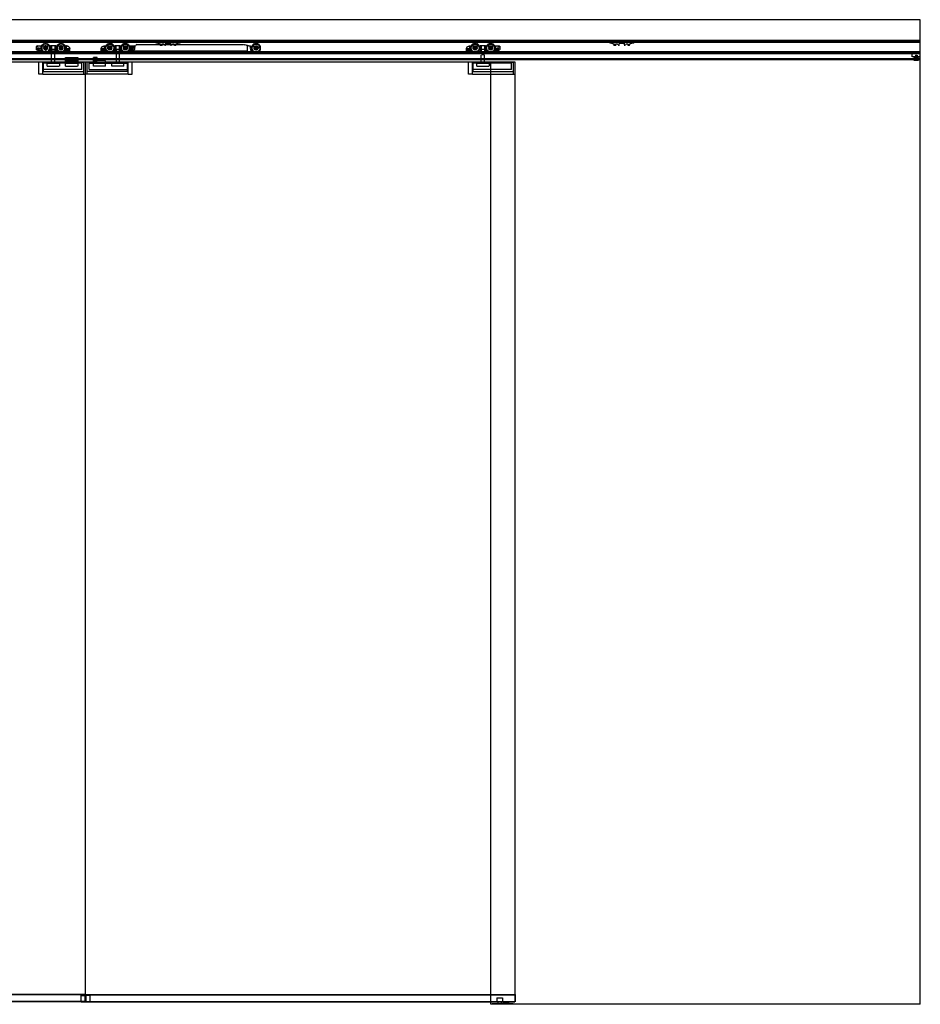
# Model space of a CAD drawing. Header units: millimetres. Extents: x -2050 to 2050, y 0 to 2418.
# Tile 2 of 2: x -161 to 2050, y 0 to 2418. Entities that reach past the tile are written whole.
import ezdxf

# ---------------------------------------------------------------- set-up
doc = ezdxf.new("R2010")
doc.units = ezdxf.units.MM
doc.header["$LTSCALE"] = 10
doc.linetypes.add('ALLCAD_Strich', pattern=[0.2, 0.15, -0.05])
doc.layers.add('BESCH_KONT_sich_schn_ansi_2d', color=40, linetype='Continuous')

msp = doc.modelspace()

# ---------------------------------------------------------------- linework, layer by layer
at = {"layer": 'BESCH_KONT_sich_schn_ansi_2d', "linetype": 'ALLCAD_Strich', "extrusion": (0, 1, -2.22045e-16)}
for p, q in [((2050, 2418), (-2050, 2418)), ((2050, 2368), (2050, 2418)), ((-2050, 2368), (2050, 2368)), ((-2050, 2365.5), (2050, 2365.5)), ((-2050, 2363.5), (2050, 2363.5)), ((-2050, 2363), (2050, 2363)), ((-120.5, 2346.5), (-120.5, 2352)), ((-119, 2353.5), (-85.6, 2353.5)), ((-109.5, 2353.5), (-109.5, 2342.5)), ((-107.5, 2353.5), (-107.5, 2342)), ((-87, 2353.5), (-87, 2345.5)), ((-87, 2345.5), (-71, 2345.5)), ((-72.4, 2353.5), (-85.6, 2353.5)), ((-85.5, 2345.5), (-85.5, 2353.5)), ((-85.5, 2353.5), (-85.5, 2345.5)), ((-85.5, 2345.5), (-85.5, 2335.5)), ((-83.7, 2353.5), (-83.7, 2345.5)), ((-83, 2345.5), (-83, 2335.5)), ((-83, 2345.5), (-83, 2335.5)), ((-75, 2345.5), (-75, 2335.5)), ((-75, 2345.5), (-75, 2335.5)), ((-74.3, 2345.5), (-74.3, 2353.5)), ((-72.5, 2345.5), (-72.5, 2353.5)), ((-72.5, 2353.5), (-72.5, 2345.5)), ((-72.5, 2345.5), (-72.5, 2335.5)), ((-72.4, 2353.5), (-46.3, 2353.5)), ((-71, 2353.5), (-71, 2345.5)), ((-46.3, 2352.7), (-46.3, 2353.5)), ((-46, 2353.5), (-46.3, 2353.5)), ((-46.3, 2346.6), (-46.3, 2352.7)), ((-42.8, 2352.7), (-46.3, 2352.7)), ((-38.5, 2346.6), (-46.3, 2346.6)), ((-46.3, 2346.6), (-46.3, 2341.5)), ((-38.5, 2342.2), (-38.5, 2345.9)), ((46.3, 2346.6), (38.5, 2346.6)), ((38.5, 2342.2), (38.5, 2345.9)), ((42.8, 2352.7), (46.3, 2352.7)), ((46, 2353.5), (46.3, 2353.5)), ((46.3, 2353.5), (46.3, 2352.7)), ((46.3, 2353.5), (72.4, 2353.5)), ((46.3, 2352.7), (46.3, 2346.6)), ((46.3, 2346.6), (46.3, 2341.5)), ((71, 2353.5), (71, 2345.5)), ((71, 2345.5), (87, 2345.5)), ((85.6, 2353.5), (72.4, 2353.5)), ((72.5, 2345.5), (72.5, 2353.5)), ((72.5, 2353.5), (72.5, 2345.5)), ((72.5, 2345.5), (72.5, 2335.5)), ((74.3, 2353.5), (74.3, 2345.5)), ((75, 2345.5), (75, 2335.5)), ((75, 2345.5), (75, 2335.5)), ((83, 2345.5), (83, 2335.5)), ((83, 2345.5), (83, 2335.5)), ((83.7, 2345.5), (83.7, 2353.5)), ((85.5, 2345.5), (85.5, 2353.5)), ((85.5, 2353.5), (85.5, 2345.5)), ((85.5, 2345.5), (85.5, 2335.5)), ((85.6, 2353.5), (119, 2353.5)), ((87, 2353.5), (87, 2345.5)), ((107.5, 2353.5), (107.5, 2342)), ((109.5, 2353.5), (109.5, 2342.5)), ((111, 2350.7), (111, 2339.8)), ((115.6, 2350.7), (111, 2350.7)), ((116.6, 2351.3), (115.6, 2350.7)), ((120.5, 2352), (120.5, 2346.5)), ((125.9, 2356.7), (120.8, 2353.7)), ((125.9, 2356.7), (388.1, 2356.7)), ((170, 2365), (170, 2363)), ((172, 2365), (170, 2365)), ((170.6, 2365), (170.6, 2363)), ((172, 2365), (172, 2363)), ((172, 2365), (234, 2365)), ((234, 2363), (172, 2363)), ((173.1, 2365), (173.1, 2363)), ((173.5, 2365), (173.5, 2363)), ((174, 2360), (173.5, 2363)), ((178, 2360), (174, 2360)), ((176, 2365), (176, 2360)), ((178, 2363), (178, 2360)), ((178, 2360), (180, 2360)), ((180, 2365), (180, 2360)), ((181, 2359.7), (182.2, 2359.1)), ((183.2, 2358.8), (184.4, 2358.8)), ((184.4, 2358.8), (183.8, 2356.2)), ((183.8, 2356.2), (183.8, 2355.2)), ((188, 2355), (183.8, 2355)), ((188, 2357.4), (188, 2357.4)), ((188, 2357.4), (188, 2357.4)), ((188, 2357.4), (188, 2357.4)), ((188, 2357.4), (188, 2357.4)), ((188, 2357.4), (188, 2357.4)), ((188, 2357.4), (188, 2357.4)), ((188, 2357.4), (188, 2357.4)), ((188, 2357.4), (188, 2357.4)), ((188, 2357.4), (188, 2357.4)), ((188, 2355.2), (188, 2357.4)), ((188, 2357.4), (188, 2357.4)), ((188, 2357.4), (188, 2357.4)), ((188, 2357.4), (188, 2357.4)), ((188, 2357.4), (188, 2357.4)), ((188, 2357.4), (188, 2357.4)), ((188, 2357.4), (188, 2357.4)), ((188, 2357.4), (188, 2357.4)), ((188, 2357.4), (188, 2357.4)), ((188, 2357.4), (188, 2357.4)), ((189, 2358.4), (191.6, 2358.4)), ((192.3, 2358.1), (195.7, 2355)), ((196.6, 2355), (195.7, 2355)), ((196.8, 2355.5), (196.8, 2359.5)), ((197.3, 2360), (208.7, 2360)), ((209.2, 2359.5), (209.2, 2355.5)), ((210.3, 2355), (209.4, 2355)), ((210.3, 2355), (213.7, 2358.1)), ((214.4, 2358.4), (217, 2358.4)), ((218, 2357.4), (218, 2355.2)), ((222.2, 2355), (218, 2355)), ((221.6, 2358.8), (222.8, 2358.8)), ((222.2, 2356.2), (221.6, 2358.8)), ((222.2, 2355.2), (222.2, 2356.2)), ((223.8, 2359.1), (225, 2359.7)), ((226, 2365), (226, 2360)), ((226, 2360), (228, 2360)), ((228, 2363), (228, 2360)), ((232, 2360), (228, 2360)), ((230, 2365), (230, 2360)), ((232.5, 2363), (232, 2360)), ((232.5, 2365), (232.5, 2363)), ((232.9, 2365), (232.9, 2363)), ((236, 2365), (234, 2365)), ((234, 2365), (234, 2363)), ((235.4, 2365), (235.4, 2363)), ((236, 2365), (236, 2363)), ((402, 2353.3), (388.1, 2356.7)), ((397, 2354.5), (397, 2341.7)), ((405.5, 2353.3), (402, 2353.3)), ((405.5, 2347.5), (405.5, 2353.3)), ((405.5, 2353.3), (419.5, 2353.3)), ((943.3, 2346.6), (935.5, 2346.6)), ((935.5, 2342.2), (935.5, 2345.9)), ((939.8, 2352.7), (943.3, 2352.7)), ((943, 2353.5), (943.3, 2353.5)), ((943.3, 2353.5), (943.3, 2352.7)), ((943.3, 2353.5), (969.4, 2353.5)), ((943.3, 2352.7), (943.3, 2346.6)), ((943.3, 2346.6), (943.3, 2341.5)), ((968, 2353.5), (968, 2345.5)), ((968, 2345.5), (984, 2345.5)), ((982.6, 2353.5), (969.4, 2353.5)), ((969.5, 2345.5), (969.5, 2353.5)), ((969.5, 2353.5), (969.5, 2345.5)), ((969.5, 2345.5), (969.5, 2335.5)), ((971.3, 2353.5), (971.3, 2345.5)), ((972, 2345.5), (972, 2335.5)), ((972, 2345.5), (972, 2335.5)), ((980, 2345.5), (980, 2335.5)), ((980, 2345.5), (980, 2335.5)), ((980.7, 2345.5), (980.7, 2353.5)), ((982.5, 2345.5), (982.5, 2353.5)), ((982.5, 2353.5), (982.5, 2345.5)), ((982.5, 2345.5), (982.5, 2335.5)), ((982.6, 2353.5), (1016, 2353.5)), ((984, 2353.5), (984, 2345.5)), ((1004.5, 2353.5), (1004.5, 2342)), ((1006.5, 2353.5), (1006.5, 2342.5)), ((1017.5, 2352), (1017.5, 2346.5)), ((1284, 2365), (1284, 2363)), ((1286, 2365), (1284, 2365)), ((1284.6, 2365), (1284.6, 2363)), ((1286, 2365), (1286, 2363)), ((1286, 2365), (1348, 2365)), ((1348, 2363), (1286, 2363)), ((1287.1, 2365), (1287.1, 2363)), ((1287.5, 2365), (1287.5, 2363)), ((1288, 2360), (1287.5, 2363)), ((1292, 2360), (1288, 2360)), ((1290, 2365), (1290, 2360)), ((1292, 2363), (1292, 2360)), ((1292, 2360), (1294, 2360)), ((1294, 2365), (1294, 2360)), ((1295, 2359.7), (1296.2, 2359.1)), ((1297.2, 2358.8), (1298.4, 2358.8)), ((1298.4, 2358.8), (1297.8, 2356.2)), ((1297.8, 2356.2), (1297.8, 2355.2)), ((1302, 2355), (1297.8, 2355)), ((1302, 2355.2), (1302, 2357.4)), ((1303, 2358.4), (1305.6, 2358.4)), ((1306.3, 2358.1), (1309.7, 2355)), ((1310.6, 2355), (1309.7, 2355)), ((1310.8, 2355.5), (1310.8, 2359.5)), ((1311.3, 2360), (1322.7, 2360)), ((1323.2, 2359.5), (1323.2, 2355.5)), ((1324.3, 2355), (1323.4, 2355)), ((1324.3, 2355), (1327.7, 2358.1)), ((1328.4, 2358.4), (1331, 2358.4)), ((1332, 2357.4), (1332, 2357.4)), ((1332, 2357.4), (1332, 2357.4)), ((1332, 2357.4), (1332, 2357.4)), ((1332, 2357.4), (1332, 2357.4)), ((1332, 2357.4), (1332, 2357.4)), ((1332, 2357.4), (1332, 2357.4)), ((1332, 2357.4), (1332, 2357.4)), ((1332, 2357.4), (1332, 2357.4)), ((1332, 2357.4), (1332, 2357.4)), ((1332, 2357.4), (1332, 2355.2)), ((1332, 2357.4), (1332, 2357.4)), ((1332, 2357.4), (1332, 2357.4)), ((1332, 2357.4), (1332, 2357.4)), ((1332, 2357.4), (1332, 2357.4)), ((1332, 2357.4), (1332, 2357.4)), ((1332, 2357.4), (1332, 2357.4)), ((1332, 2357.4), (1332, 2357.4)), ((1332, 2357.4), (1332, 2357.4)), ((1332, 2357.4), (1332, 2357.4)), ((1336.2, 2355), (1332, 2355)), ((1336.2, 2356.2), (1335.6, 2358.8)), ((1335.6, 2358.8), (1336.8, 2358.8)), ((1336.2, 2355.2), (1336.2, 2356.2)), ((1337.8, 2359.1), (1339, 2359.7)), ((1340, 2365), (1340, 2360)), ((1340, 2360), (1342, 2360)), ((1342, 2363), (1342, 2360)), ((1346, 2360), (1342, 2360)), ((1344, 2365), (1344, 2360)), ((1346.5, 2363), (1346, 2360)), ((1346.5, 2365), (1346.5, 2363)), ((1346.9, 2365), (1346.9, 2363)), ((1348, 2365), (1348, 2363)), ((1350, 2365), (1348, 2365)), ((1349.4, 2365), (1349.4, 2363)), ((1350, 2365), (1350, 2363)), ((2050, 0), (2050, 2368)), ((-2050, 2339.5), (2050, 2339.5)), ((2050, 2338.5), (-2050, 2338.5)), ((-2050, 2337), (2050, 2337)), ((-2050, 2335), (2050, 2335)), ((-2039.7, 2322.5), (-49, 2322.5)), ((-109.9, 2342.5), (-116.5, 2342.5)), ((-100.6, 2337.3), (-106.5, 2341.4)), ((-83.7, 2335.5), (-94.8, 2335.5)), ((-83.7, 2335.5), (-74.3, 2335.5)), ((-75, 2340.5), (-83, 2340.5)), ((-83, 2311.5), (-83, 2340.5)), ((-75, 2311.5), (-75, 2340.5)), ((-63, 2335.5), (-74.3, 2335.5)), ((-55.1, 2338.8), (-57.3, 2337.3)), ((-51.6, 2340.9), (-54.6, 2339.2)), ((-48.2, 2341.5), (-51.6, 2340.9)), ((-49, 2325.5), (-44, 2325.5)), ((-49, 2317.5), (-49, 2325.5)), ((-44, 2324), (-49, 2324)), ((-19, 2324), (-49, 2324)), ((-44, 2322.5), (-49, 2322.5)), ((-46.3, 2341.5), (-48.2, 2341.5)), ((-46.3, 2341.5), (-43.4, 2341.5)), ((-45, 2342.8), (-45, 2345.3)), ((-45, 2345.3), (-39.8, 2345.3)), ((-45, 2342.8), (-45, 2342.8)), ((-45, 2342.8), (-45, 2342.8)), ((-45, 2342.8), (-45, 2342.8)), ((-45, 2342.8), (-45, 2342.8)), ((-45, 2342.8), (-45, 2342.8)), ((-45, 2342.8), (-45, 2342.8)), ((-45, 2342.8), (-45, 2342.8)), ((-45, 2342.8), (-45, 2342.8)), ((-45, 2342.8), (-45, 2342.8)), ((-45, 2342.8), (-45, 2342.8)), ((-45, 2342.8), (-45, 2342.8)), ((-45, 2342.8), (-45, 2342.8)), ((-45, 2342.8), (-45, 2342.8)), ((-43.4, 2342.8), (-45, 2342.8)), ((-45, 2342.8), (-45, 2342.8)), ((-45, 2342.8), (-45, 2342.8)), ((-45, 2342.8), (-45, 2342.8)), ((-45, 2342.8), (-45, 2342.8)), ((-45, 2342.8), (-45, 2342.8)), ((-45, 2342.8), (-45, 2342.8)), ((-45, 2342.8), (-45, 2342.8)), ((-45, 2342.8), (-45, 2342.8)), ((-45, 2342.8), (-45, 2342.8)), ((-45, 2342.8), (-45, 2342.8)), ((-44, 2325.5), (-44, 2317.5)), ((-29, 2322.5), (-44, 2322.5)), ((-44, 2321.5), (-44, 2321.5)), ((-44, 2321.5), (-44, 2321.5)), ((-44, 2321.5), (-44, 2321.5)), ((-44, 2321.5), (-44, 2321.5)), ((-44, 2321.5), (-44, 2321.5)), ((-44, 2321.5), (-44, 2321.5)), ((-44, 2321.5), (-44, 2321.5)), ((-44, 2321.5), (-44, 2321.5)), ((-44, 2321.5), (-44, 2321.5)), ((-44, 2321.5), (-44, 2321.5)), ((-44, 2321.5), (-44, 2321.5)), ((-44, 2321.5), (-44, 2321.5)), ((-44, 2321.5), (-44, 2321.5)), ((-44, 2321.5), (-44, 2321.5)), ((-44, 2321.5), (-44, 2321.5)), ((-44, 2321.5), (-44, 2321.5)), ((-44, 2321.5), (-44, 2321.5)), ((-44, 2321.5), (-44, 2321.5)), ((-43.4, 2341.5), (-43.4, 2342.8)), ((-39.8, 2342.8), (-41.4, 2342.8)), ((-41.4, 2342.8), (-41.4, 2341.5)), ((-41.4, 2341.5), (-39.2, 2341.5)), ((-39.8, 2345.3), (-39.8, 2342.8)), ((-29, 2325.5), (-19, 2325.5)), ((-29, 2325.5), (-29, 2317.5)), ((-19, 2324), (-29, 2324)), ((-19, 2322.5), (-29, 2322.5)), ((-24, 2322.7), (-24, 2321.5)), ((-24, 2322.7), (-19, 2322.7)), ((-24, 2321.5), (-24, 2320.3)), ((-24, 2321.5), (-19, 2321.5)), ((-19, 2325.5), (-19, 2317.5)), ((-19, 2322.5), (2039.7, 2322.5)), ((29, 2325.5), (19, 2325.5)), ((19, 2325.5), (19, 2317.5)), ((19, 2324), (29, 2324)), ((29, 2317.5), (29, 2325.5)), ((41.4, 2341.5), (39.2, 2341.5)), ((39.8, 2345.3), (45, 2345.3)), ((39.8, 2342.8), (39.8, 2345.3)), ((41.4, 2342.8), (39.8, 2342.8)), ((41.4, 2341.5), (41.4, 2342.8)), ((45, 2342.8), (43.4, 2342.8)), ((43.4, 2342.8), (43.4, 2341.5)), ((46.3, 2341.5), (43.4, 2341.5)), ((45, 2345.3), (45, 2345.3)), ((45, 2345.3), (45, 2345.3)), ((45, 2345.3), (45, 2345.3)), ((45, 2345.3), (45, 2345.3)), ((45, 2345.3), (45, 2345.3)), ((45, 2345.3), (45, 2345.3)), ((45, 2345.3), (45, 2345.3)), ((45, 2345.3), (45, 2345.3)), ((45, 2345.3), (45, 2345.3)), ((45, 2345.3), (45, 2342.8)), ((45, 2345.3), (45, 2345.3)), ((45, 2345.3), (45, 2345.3)), ((45, 2345.3), (45, 2345.3)), ((45, 2345.3), (45, 2345.3)), ((45, 2345.3), (45, 2345.3)), ((45, 2345.3), (45, 2345.3)), ((45, 2345.3), (45, 2345.3)), ((45, 2345.3), (45, 2345.3)), ((48.2, 2341.5), (46.3, 2341.5)), ((51.6, 2340.9), (48.2, 2341.5)), ((54.6, 2339.2), (51.6, 2340.9)), ((57.3, 2337.3), (55.1, 2338.8)), ((74.3, 2335.5), (63, 2335.5)), ((74.3, 2335.5), (83.7, 2335.5)), ((75, 2340.5), (83, 2340.5)), ((75, 2340.5), (75, 2311.5)), ((83, 2340.5), (83, 2311.5)), ((94.8, 2335.5), (83.7, 2335.5)), ((106.5, 2341.4), (100.6, 2337.3)), ((116.5, 2342.5), (109.9, 2342.5)), ((111, 2341.7), (397, 2341.7)), ((111, 2339.8), (111, 2338.5)), ((111, 2339.8), (408, 2339.8)), ((111, 2338.5), (111, 2334.7)), ((111, 2338.5), (409.1, 2338.5)), ((419.5, 2334.7), (111, 2334.7)), ((412.3, 2336), (423.9, 2336)), ((423.9, 2336), (412.3, 2336)), ((938.4, 2341.5), (936.2, 2341.5)), ((936.8, 2342.8), (936.8, 2345.3)), ((936.8, 2345.3), (942, 2345.3)), ((938.4, 2342.8), (936.8, 2342.8)), ((938.4, 2341.5), (938.4, 2342.8)), ((942, 2342.8), (940.4, 2342.8)), ((940.4, 2342.8), (940.4, 2341.5)), ((943.3, 2341.5), (940.4, 2341.5)), ((942, 2345.3), (942, 2342.8)), ((942, 2342.8), (942, 2342.8)), ((942, 2342.8), (942, 2342.8)), ((942, 2342.8), (942, 2342.8)), ((942, 2342.8), (942, 2342.8)), ((942, 2342.8), (942, 2342.8)), ((942, 2342.8), (942, 2342.8)), ((942, 2342.8), (942, 2342.8)), ((942, 2342.8), (942, 2342.8)), ((942, 2342.8), (942, 2342.8)), ((942, 2342.8), (942, 2342.8)), ((942, 2342.8), (942, 2342.8)), ((942, 2342.8), (942, 2342.8)), ((942, 2342.8), (942, 2342.8)), ((942, 2342.8), (942, 2342.8)), ((942, 2342.8), (942, 2342.8)), ((942, 2342.8), (942, 2342.8)), ((942, 2342.8), (942, 2342.8)), ((942, 2342.8), (942, 2342.8)), ((942, 2342.8), (942, 2342.8)), ((942, 2342.8), (942, 2342.8)), ((942, 2342.8), (942, 2342.8)), ((942, 2342.8), (942, 2342.8)), ((942, 2342.8), (942, 2342.8)), ((942, 2342.8), (942, 2342.8)), ((942, 2342.8), (942, 2342.8)), ((942, 2342.8), (942, 2342.8)), ((942, 2342.8), (942, 2342.8)), ((942, 2342.8), (942, 2342.8)), ((942, 2342.8), (942, 2342.8)), ((945.2, 2341.5), (943.3, 2341.5)), ((948.6, 2340.9), (945.2, 2341.5)), ((951.6, 2339.2), (948.6, 2340.9)), ((954.3, 2337.3), (952.1, 2338.8)), ((971.3, 2335.5), (960, 2335.5)), ((971.3, 2335.5), (980.7, 2335.5)), ((980, 2331.5), (972, 2331.5)), ((972, 2311.5), (972, 2331.5)), ((980, 2311.5), (980, 2331.5)), ((991.8, 2335.5), (980.7, 2335.5)), ((1003.5, 2341.4), (997.6, 2337.3)), ((1013.5, 2342.5), (1006.9, 2342.5)), ((2030, 2327), (2030, 2337)), ((2030, 2337), (2050, 2337)), ((2030, 2327), (2030, 2327)), ((2030, 2327), (2030, 2327)), ((2030, 2327), (2030, 2327)), ((2030, 2327), (2030, 2327)), ((2030, 2327), (2030, 2327)), ((2030, 2327), (2030, 2327)), ((2030, 2327), (2030, 2327)), ((2030, 2327), (2030, 2327)), ((2030, 2327), (2030, 2327)), ((2030, 2327), (2030, 2327)), ((2030, 2327), (2030, 2327)), ((2030, 2327), (2030, 2327)), ((2030, 2327), (2030, 2327)), ((2030, 2327), (2030, 2327)), ((2030, 2327), (2030, 2327)), ((2030, 2327), (2030, 2327)), ((2030, 2327), (2030, 2327)), ((2030, 2327), (2030, 2327)), ((2050, 2327), (2030, 2327)), ((2034.5, 2324), (2040, 2324)), ((2034.5, 2324), (2034.5, 2322.5)), ((2038, 2331.1), (2042, 2331.1)), ((2038, 2331.1), (2038, 2319)), ((2038, 2319), (2038, 2324)), ((2039.7, 2322.5), (2040, 2322.5)), ((2040, 2324), (2045.5, 2324)), ((2040, 2322.5), (2045.5, 2322.5)), ((2040, 2320.5), (2040, 2322.5)), ((2042, 2331.1), (2042, 2319)), ((2042, 2319), (2042, 2324)), ((2045.5, 2324), (2045.5, 2322.5)), ((-2039.7, 2320.5), (-49, 2320.5)), ((995, 2314), (-995, 2314)), ((-115, 2314), (-115, 2284)), ((-105, 2284), (-105, 2314)), ((-103, 2313.5), (-4, 2313.5)), ((-103, 2290.5), (-103, 2313.5)), ((-9, 2311.5), (-103, 2311.5)), ((-94, 2303.5), (-94, 2311.5)), ((-94, 2311.5), (-64, 2311.5)), ((-94, 2303.5), (-64, 2303.5)), ((-64, 2311.5), (-64, 2303.5)), ((-44, 2320.5), (-49, 2320.5)), ((-44, 2319), (-49, 2319)), ((-19, 2319), (-49, 2319)), ((-49, 2317.5), (-44, 2317.5)), ((-49, 2311.5), (-49, 2317.5)), ((-49, 2303.5), (-49, 2311.5)), ((-49, 2311.5), (-19, 2311.5)), ((-49, 2303.5), (-19, 2303.5)), ((-29, 2320.5), (-44, 2320.5)), ((-44, 2317.5), (-29, 2317.5)), ((-19, 2320.5), (-29, 2320.5)), ((-19, 2319), (-29, 2319)), ((-29, 2317.5), (-19, 2317.5)), ((-24, 2320.3), (-24, 2320.3)), ((-24, 2320.3), (-24, 2320.3)), ((-24, 2320.3), (-24, 2320.3)), ((-24, 2320.3), (-24, 2320.3)), ((-24, 2320.3), (-24, 2320.3)), ((-24, 2320.3), (-24, 2320.3)), ((-24, 2320.3), (-24, 2320.3)), ((-24, 2320.3), (-24, 2320.3)), ((-24, 2320.3), (-24, 2320.3)), ((-24, 2320.3), (-24, 2320.3)), ((-24, 2320.3), (-24, 2320.3)), ((-24, 2320.3), (-24, 2320.3)), ((-24, 2320.3), (-24, 2320.3)), ((-24, 2320.3), (-24, 2320.3)), ((-24, 2320.3), (-24, 2320.3)), ((-24, 2320.3), (-24, 2320.3)), ((-24, 2320.3), (-24, 2320.3)), ((-24, 2320.3), (-19, 2320.3)), ((-19, 2320.5), (2039.7, 2320.5)), ((-19, 2317.5), (-19, 2311.5)), ((-19, 2311.5), (-19, 2303.5)), ((-9, 2311.5), (-9, 2313.5)), ((-9, 2295.5), (-9, 2311.5)), ((-4, 2284), (-4, 2314)), ((0, 7), (0, 2314)), ((0, 7), (0, 2314)), ((4, 2284), (4, 2314)), ((103, 2313.5), (4, 2313.5)), ((9, 2311.5), (9, 2313.5)), ((9, 2295.5), (9, 2311.5)), ((9, 2311.5), (103, 2311.5)), ((19, 2319), (29, 2319)), ((19, 2317.5), (29, 2317.5)), ((19, 2317.5), (19, 2311.5)), ((49, 2311.5), (19, 2311.5)), ((19, 2311.5), (19, 2303.5)), ((49, 2303.5), (19, 2303.5)), ((49, 2317.5), (29, 2317.5)), ((49, 2311.5), (49, 2317.5)), ((49, 2303.5), (49, 2311.5)), ((94, 2311.5), (64, 2311.5)), ((64, 2311.5), (64, 2303.5)), ((94, 2303.5), (64, 2303.5)), ((94, 2303.5), (94, 2311.5)), ((103, 2290.5), (103, 2313.5)), ((103, 2311.5), (103, 2311.5)), ((103, 2311.5), (103, 2311.5)), ((103, 2311.5), (103, 2311.5)), ((103, 2311.5), (103, 2311.5)), ((103, 2311.5), (103, 2311.5)), ((103, 2311.5), (103, 2311.5)), ((103, 2311.5), (103, 2311.5)), ((103, 2311.5), (103, 2311.5)), ((103, 2311.5), (103, 2311.5)), ((103, 2311.5), (103, 2311.5)), ((103, 2311.5), (103, 2311.5)), ((103, 2311.5), (103, 2311.5)), ((103, 2311.5), (103, 2311.5)), ((103, 2311.5), (103, 2311.5)), ((103, 2311.5), (103, 2311.5)), ((103, 2311.5), (103, 2311.5)), ((103, 2311.5), (103, 2311.5)), ((103, 2311.5), (103, 2311.5)), ((103, 2311.5), (103, 2311.5)), ((103, 2311.5), (103, 2311.5)), ((103, 2311.5), (103, 2311.5)), ((103, 2311.5), (103, 2311.5)), ((103, 2311.5), (103, 2311.5)), ((103, 2311.5), (103, 2311.5)), ((103, 2311.5), (103, 2311.5)), ((103, 2311.5), (103, 2311.5)), ((105, 2284), (105, 2314)), ((115, 2284), (115, 2314)), ((940, 2314), (940, 2284)), ((950, 2284), (950, 2314)), ((952, 2313.5), (1051, 2313.5)), ((952, 2290.5), (952, 2313.5)), ((1046, 2311.5), (952, 2311.5)), ((961, 2303.5), (961, 2311.5)), ((961, 2311.5), (991, 2311.5)), ((961, 2303.5), (991, 2303.5)), ((991, 2311.5), (991, 2303.5)), ((995, 0), (995, 2314)), ((1055, 2314), (995, 2314)), ((1046, 2311.5), (1046, 2313.5)), ((1046, 2295.5), (1046, 2311.5)), ((1051, 2284), (1051, 2314)), ((1055, 7), (1055, 2314)), ((2034.5, 2320.5), (2034.5, 2319)), ((2034.5, 2319), (2040, 2319)), ((2039.7, 2320.5), (2040, 2320.5)), ((2040, 2320.5), (2045.5, 2320.5)), ((2040, 2319), (2045.5, 2319)), ((2045.5, 2320.5), (2045.5, 2319)), ((-105, 2284), (-115, 2284)), ((-105, 2284), (0, 2284)), ((-9, 2295.5), (-103, 2295.5)), ((-103, 2290.5), (-4, 2290.5)), ((-4, 2284), (0, 2284)), ((4, 2284), (0, 2284)), ((105, 2284), (0, 2284)), ((103, 2290.5), (4, 2290.5)), ((9, 2295.5), (103, 2295.5)), ((105, 2284), (115, 2284)), ((950, 2284), (940, 2284)), ((950, 2284), (1055, 2284)), ((1046, 2295.5), (952, 2295.5)), ((952, 2290.5), (1051, 2290.5)), ((1051, 2284), (1051, 2284)), ((1051, 2284), (1051, 2284)), ((1051, 2284), (1051, 2284)), ((1051, 2284), (1051, 2284)), ((1051, 2284), (1051, 2284)), ((1051, 2284), (1051, 2284)), ((1051, 2284), (1051, 2284)), ((1051, 2284), (1051, 2284)), ((1051, 2284), (1051, 2284)), ((1051, 2284), (1051, 2284)), ((1051, 2284), (1051, 2284)), ((1051, 2284), (1051, 2284)), ((1051, 2284), (1051, 2284)), ((1051, 2284), (1051, 2284)), ((1051, 2284), (1051, 2284)), ((1051, 2284), (1051, 2284)), ((1051, 2284), (1051, 2284)), ((1051, 2284), (1051, 2284)), ((1051, 2284), (1055, 2284)), ((-0.5, 24), (-1055, 24)), ((0, 24), (-1055, 24)), ((0, 23), (-1055, 23)), ((0, 7), (-995, 7)), ((0, 7), (-995, 7)), ((0, 6), (-995, 6)), ((-10.5, 6), (-10.5, 23)), ((-10.5, 23), (-0.5, 23)), ((-10.5, 21.5), (-0.5, 21.5)), ((-10.5, 7), (-10.5, 7)), ((-10.5, 7), (-10.5, 7)), ((-10.5, 7), (-10.5, 7)), ((-10.5, 7), (-10.5, 7)), ((-10.5, 7), (-10.5, 7)), ((-10.5, 7), (-10.5, 7)), ((-10.5, 7), (-10.5, 7)), ((-10.5, 7), (-10.5, 7)), ((-10.5, 7), (-10.5, 7)), ((-10.5, 7), (-10.5, 7)), ((-10.5, 7), (-10.5, 7)), ((-10.5, 7), (-10.5, 7)), ((-10.5, 7), (-10.5, 7)), ((-10.5, 7), (-10.5, 7)), ((-10.5, 7), (-10.5, 7)), ((-10.5, 7), (-10.5, 7)), ((-10.5, 7), (-10.5, 7)), ((-10.5, 7), (-10.5, 7)), ((-10.5, 7), (-10.5, 7)), ((-10.5, 7), (-10.5, 7)), ((-10.5, 7), (-10.5, 7)), ((-10.5, 7), (-10.5, 7)), ((-10.5, 7), (-10.5, 7)), ((-10.5, 7), (-10.5, 7)), ((-10.5, 7), (-10.5, 7)), ((-10.5, 7), (-10.5, 7)), ((-10.5, 7), (-10.5, 7)), ((-10.5, 7), (-10.5, 7)), ((-10.5, 7), (-10.5, 7)), ((-10.5, 7), (-10.5, 7)), ((-10.5, 6), (-0.5, 6)), ((-0.5, 7), (-0.5, 24)), ((-0.5, 24), (0, 24)), ((-0.5, 6), (-0.5, 7)), ((-0.5, 6), (0, 6)), ((0.5, 24), (0, 24)), ((0, 24), (0, 7)), ((0, 7), (0, 24)), ((0, 24), (1055, 24)), ((0, 23), (1055, 23)), ((0, 7), (0, 6)), ((0, 6), (0, 7)), ((0, 7), (995, 7)), ((0, 7), (0, 6)), ((0, 6), (0, 7)), ((0, 7), (995, 7)), ((0, 7), (0, 7)), ((0, 7), (0, 7)), ((0, 7), (0, 7)), ((0, 7), (0, 7)), ((0, 7), (0, 7)), ((0, 7), (0, 7)), ((0, 7), (0, 7)), ((0, 7), (0, 7)), ((0, 7), (0, 7)), ((0, 7), (0, 7)), ((0, 7), (0, 7)), ((0, 7), (0, 7)), ((0, 7), (0, 7)), ((0, 7), (0, 7)), ((0, 7), (0, 7)), ((0, 7), (0, 7)), ((0, 7), (0, 7)), ((0, 7), (0, 7)), ((0, 7), (0, 7)), ((0, 7), (0, 7)), ((0, 7), (0, 7)), ((0, 7), (0, 7)), ((0, 7), (0, 7)), ((0, 7), (0, 7)), ((0, 7), (0, 7)), ((0, 7), (0, 7)), ((0, 7), (0, 7)), ((0, 7), (0, 7)), ((0, 7), (0, 7)), ((0, 7), (0, 7)), ((0, 7), (0, 7)), ((0, 7), (0, 7)), ((0, 7), (0, 7)), ((0, 7), (0, 7)), ((0, 7), (0, 7)), ((0, 7), (0, 7)), ((0, 7), (0, 7)), ((0, 7), (0, 7)), ((0, 7), (0, 7)), ((0, 7), (0, 7)), ((0, 7), (0, 7)), ((0, 7), (0, 7)), ((0, 7), (0, 7)), ((0, 7), (0, 7)), ((0, 7), (0, 7)), ((0.5, 6), (0, 6)), ((0, 6), (995, 6)), ((0.5, 24), (0.5, 7)), ((0.5, 24), (1055, 24)), ((10.5, 23), (0.5, 23)), ((10.5, 21.5), (0.5, 21.5)), ((0.5, 7), (0.5, 6)), ((10.5, 6), (0.5, 6)), ((10.5, 23), (10.5, 6)), ((10.5, 7), (10.5, 7)), ((10.5, 7), (10.5, 7)), ((10.5, 7), (10.5, 7)), ((10.5, 7), (10.5, 7)), ((10.5, 7), (10.5, 7)), ((10.5, 7), (10.5, 7)), ((10.5, 7), (10.5, 7)), ((10.5, 7), (10.5, 7)), ((10.5, 7), (10.5, 7)), ((10.5, 7), (10.5, 7)), ((10.5, 7), (10.5, 7)), ((10.5, 7), (10.5, 7)), ((10.5, 7), (10.5, 7)), ((10.5, 7), (10.5, 7)), ((10.5, 7), (10.5, 7)), ((10.5, 7), (10.5, 7)), ((10.5, 7), (10.5, 7)), ((10.5, 7), (10.5, 7)), ((10.5, 7), (10.5, 7)), ((10.5, 7), (10.5, 7)), ((10.5, 7), (10.5, 7)), ((10.5, 7), (10.5, 7)), ((10.5, 7), (10.5, 7)), ((10.5, 7), (10.5, 7)), ((10.5, 7), (10.5, 7)), ((10.5, 7), (10.5, 7)), ((10.5, 7), (10.5, 7)), ((10.5, 7), (10.5, 7)), ((10.5, 7), (10.5, 7)), ((10.5, 7), (10.5, 7)), ((10.5, 7), (10.5, 7)), ((995, 7), (1055, 7)), ((995, 7), (1055, 7)), ((995, 6), (1055, 6)), ((2050, 0), (995, 0)), ((999, 2), (1051, 2)), ((999, 0), (999, 2)), ((1002, 0), (1002, 2)), ((1007, 0), (1007, 2)), ((1010, 16), (1017, 16)), ((1010, 16), (1010, 7)), ((1010, 7), (1010, 7)), ((1010, 7), (1010, 7)), ((1010, 7), (1010, 7)), ((1010, 7), (1010, 7)), ((1010, 7), (1010, 7)), ((1010, 7), (1010, 7)), ((1010, 7), (1010, 7)), ((1010, 7), (1010, 7)), ((1010, 7), (1010, 7)), ((1010, 7), (1010, 7)), ((1010, 7), (1010, 7)), ((1010, 7), (1010, 7)), ((1010, 7), (1010, 7)), ((1010, 7), (1010, 7)), ((1010, 7), (1010, 7)), ((1010, 7), (1010, 7)), ((1010, 7), (1010, 7)), ((1010, 7), (1010, 7)), ((1010, 7), (1010, 7)), ((1010, 7), (1010, 7)), ((1010, 7), (1010, 7)), ((1010, 7), (1010, 7)), ((1010, 7), (1010, 7)), ((1010, 7), (1010, 7)), ((1010, 7), (1010, 7)), ((1010, 7), (1010, 7)), ((1010, 7), (1010, 7)), ((1010, 7), (1010, 7)), ((1010, 7), (1010, 7)), ((1010, 7), (1010, 7)), ((1010, 7), (1010, 7)), ((1013, 7), (1013, 2)), ((1017, 16), (1024, 16)), ((1021, 7), (1021, 2)), ((1024, 16), (1024, 7)), ((1039.5, 3.5), (1026.5, 3.5)), ((1026.5, 2), (1026.5, 3.5)), ((1039.5, 2), (1039.5, 3.5)), ((1043, 0), (1043, 2)), ((1048, 0), (1048, 2)), ((1051, 0), (1051, 2)), ((1055, 24), (1055, 7)), ((1055, 7), (1055, 6))]:
    msp.add_line(p, q, dxfattribs=at)
at = {"layer": 'BESCH_KONT_sich_schn_ansi_2d', "linetype": 'ALLCAD_Strich', "extrusion": (0, -2.22045e-16, -1)}
for centre, radius in [((119, 2352), 1.5), ((98, 2348.5), 9.64), ((98, 2348.5), 5), ((98, 2348.5), 4), ((98, 2348.5), 2.5), ((98, 2348.5), 2), ((60, 2348.5), 9.64), ((60, 2348.5), 5), ((60, 2348.5), 2.5), ((60, 2348.5), 2), ((-60, 2348.5), 11.2), ((-60, 2348.5), 4), ((-60, 2348.5), 2), ((-98, 2348.5), 11.2), ((-98, 2348.5), 2), ((-115, 2347), 2), ((-419, 2348.5), 11.2), ((-419, 2348.5), 2), ((-957, 2348.5), 11.2), ((-957, 2348.5), 4), ((-957, 2348.5), 2), ((-995, 2348.5), 11.2), ((-995, 2348.5), 2)]:
    msp.add_circle(centre, radius, dxfattribs=at)
at = {"layer": 'BESCH_KONT_sich_schn_ansi_2d', "linetype": 'ALLCAD_Strich'}
for centre, radius in [((-115, 2347), 2), ((-98, 2348.5), 11.2), ((-60, 2348.5), 11.2), ((-60, 2348.5), 4), ((60, 2348.5), 9.64), ((60, 2348.5), 5), ((60, 2348.5), 2.5), ((98, 2348.5), 9.64), ((98, 2348.5), 5), ((98, 2348.5), 4), ((98, 2348.5), 2.5), ((115, 2347), 2), ((115, 2347), 2), ((119, 2352), 1.5), ((419, 2348.5), 9.64), ((419, 2348.5), 5), ((419, 2348.5), 4), ((419, 2348.5), 2.5), ((957, 2348.5), 9.64), ((957, 2348.5), 5), ((957, 2348.5), 2.5), ((995, 2348.5), 9.64), ((995, 2348.5), 5), ((995, 2348.5), 4), ((995, 2348.5), 2.5), ((1012, 2347), 2), ((1016, 2352), 1.5)]:
    msp.add_circle(centre, radius, dxfattribs=at)
at = {"layer": 'BESCH_KONT_sich_schn_ansi_2d', "linetype": 'ALLCAD_Strich', "extrusion": (0, -2.22045e-16, -1)}
for centre, radius, start, end in [((116.5, 2346.5), 4, 270, 360), ((46.1, 2345.9), 7.63, 88.739, 91.261), ((-46.1, 2345.9), 7.63, 0.0312, 5.4915), ((-46.1, 2345.9), 7.63, 88.739, 91.261), ((-116.5, 2346.5), 4, 180, 270), ((-119, 2352), 2.5, 135.9783, 344.0144), ((-180, 2358), 2, 90, 120), ((-189, 2357.4), 1, 0.0001, 90), ((-191.6, 2357.4), 1, 90, 132.6467), ((-197.3, 2359.5), 0.5, 0, 90), ((-208.7, 2359.5), 0.5, 90, 180), ((-214.4, 2357.4), 1, 47.3533, 90), ((-217, 2357.4), 1, 90, 179.9999), ((-226, 2358), 2, 60, 90), ((-418.8, 2347.5), 13.2, 324.3334, 0), ((-419.3, 2344), 9.3, 91.2455, 239.8345), ((-943.1, 2345.9), 7.63, 0.0312, 5.4915), ((-943.1, 2345.9), 7.63, 88.739, 91.261), ((-1013.5, 2346.5), 4, 180, 270), ((-1294, 2358), 2, 90, 120), ((-1303, 2357.4), 1, 0.0001, 90), ((-1305.6, 2357.4), 1, 90, 132.6467), ((-1311.3, 2359.5), 0.5, 0, 90), ((-1322.7, 2359.5), 0.5, 90, 180), ((-1328.4, 2357.4), 1, 47.3533, 90), ((-1331, 2357.4), 1, 90, 179.9999), ((-1340, 2358), 2, 60, 90), ((94.8, 2345.5), 10, 270, 305), ((63, 2345.5), 10, 235, 270), ((60, 2345.8), 8.5, 230.4611, 235), ((45, 2342.8), 0.00116, 90, 180), ((45, 2342.8), 0.00116, 180, 270), ((45, 2342.8), 0.00271, 0, 90), ((45, 2342.8), 0.00271, 270, 360), ((45, 2342.8), 0.00116, 90, 180), ((45, 2342.8), 0.00116, 180, 270), ((45, 2342.8), 0.00271, 0, 90), ((45, 2342.8), 0.00271, 270, 360), ((45, 2342.8), 0.00093, 90, 180), ((45, 2342.8), 0.00093, 180, 270), ((-39.2, 2342.2), 0.75, 270, 360), ((-60, 2345.8), 8.5, 305, 309.5389), ((-63, 2345.5), 10, 270, 305), ((-94.8, 2345.5), 10, 235, 270), ((-418.8, 2347.5), 13.2, 316.9529, 324.3334), ((-418.8, 2347.5), 13.2, 299.1028, 316.9529), ((-419.3, 2344), 9.3, 239.8345, 268.7545), ((-936.2, 2342.2), 0.75, 270, 360), ((-942, 2342.8), 0.00271, 270, 0), ((-942, 2342.8), 0.00271, 0, 90), ((-942, 2342.8), 0.00116, 90, 180), ((-942, 2342.8), 0.00116, 180, 270), ((-942, 2342.8), 0.00271, 270, 0), ((-942, 2342.8), 0.00271, 0, 90), ((-942, 2342.8), 0.00116, 90, 180), ((-942, 2342.8), 0.00116, 180, 270), ((-942, 2342.8), 0.00217, 0, 90), ((-942, 2342.8), 0.00217, 270, 0), ((-957, 2345.8), 8.5, 305, 309.5389), ((-960, 2345.5), 10, 270, 305), ((-991.8, 2345.5), 10, 235, 270), ((-2034.5, 2321.5), 1, 90, 270), ((-2045.5, 2321.5), 1, 270, 90), ((-2045.5, 2321.5), 1, 90, 270), ((-103, 2311.5), 0.00093, 90, 180), ((-103, 2311.5), 0.00093, 180, 270), ((-103, 2311.5), 0.00116, 90, 180), ((-103, 2311.5), 0.00116, 180, 270), ((-103, 2311.5), 0.00271, 0, 90), ((-103, 2311.5), 0.00271, 270, 360), ((-103, 2311.5), 0.00116, 90, 180), ((-103, 2311.5), 0.00116, 180, 270), ((-103, 2311.5), 0.00271, 0, 90), ((-103, 2311.5), 0.00271, 270, 360), ((0, 7), 0.00093, 90, 180), ((0, 7), 0.00093, 180, 270), ((0, 7), 0.00116, 90, 180), ((0, 7), 0.00116, 180, 270), ((0, 7), 0.00271, 0, 90), ((0, 7), 0.00271, 270, 360), ((0, 7), 0.00116, 90, 180), ((0, 7), 0.00116, 180, 270), ((0, 7), 0.00271, 0, 90), ((0, 7), 0.00271, 270, 360), ((0, 7), 0.00093, 270, 0), ((0, 7), 0.00093, 0, 90), ((0, 7), 0.00116, 360, 90), ((0, 7), 0.00116, 270, 0), ((0, 7), 0.00116, 90, 180), ((0, 7), 0.00116, 180, 270), ((0, 7), 0.00116, 360, 90), ((0, 7), 0.00116, 270, 0), ((0, 7), 0.00116, 90, 180), ((0, 7), 0.00116, 180, 270)]:
    msp.add_arc(centre, radius, start, end, dxfattribs=at)
at = {"layer": 'BESCH_KONT_sich_schn_ansi_2d', "linetype": 'ALLCAD_Strich'}
for centre, radius, start, end in [((-46.1, 2345.9), 7.63, 0.0312, 5.4915), ((183.2, 2360.8), 2, 240, 270), ((184.3, 2355.2), 0.5, 180, 203.5782), ((187.5, 2355.2), 0.5, 336.4218, 359.9999), ((196, 2355.5), 0.801, 321.3195, 360), ((210, 2355.5), 0.801, 180, 218.6805), ((218.5, 2355.2), 0.5, 180.0001, 203.5782), ((221.7, 2355.2), 0.5, 336.4218, 0), ((222.8, 2360.8), 2, 270, 300), ((1297.2, 2360.8), 2, 240, 270), ((1298.3, 2355.2), 0.5, 180, 203.5782), ((1301.5, 2355.2), 0.5, 336.4218, 359.9999), ((1310, 2355.5), 0.801, 321.3195, 360), ((1324, 2355.5), 0.801, 180, 218.6805), ((1332.5, 2355.2), 0.5, 180.0001, 203.5782), ((1335.7, 2355.2), 0.5, 336.4218, 0), ((1336.8, 2360.8), 2, 270, 300), ((-109.9, 2336.5), 6, 55, 90), ((-45, 2342.8), 0.00271, 270, 0), ((-45, 2342.8), 0.00271, 0, 90), ((-45, 2342.8), 0.00116, 180, 270), ((-45, 2342.8), 0.00116, 90, 180), ((-45, 2342.8), 0.00271, 270, 0), ((-45, 2342.8), 0.00271, 0, 90), ((-45, 2342.8), 0.00116, 180, 270), ((-45, 2342.8), 0.00116, 90, 180), ((-45, 2342.8), 0.00217, 270, 0), ((-45, 2342.8), 0.00217, 0, 90), ((-39.2, 2342.2), 0.75, 270, 360), ((109.9, 2336.5), 6, 90, 125), ((942, 2342.8), 0.00116, 90, 180), ((942, 2342.8), 0.00116, 180, 270), ((942, 2342.8), 0.00271, 270, 360), ((942, 2342.8), 0.00271, 0, 90), ((942, 2342.8), 0.00116, 90, 180), ((942, 2342.8), 0.00116, 180, 270), ((942, 2342.8), 0.00271, 270, 360), ((942, 2342.8), 0.00271, 0, 90), ((942, 2342.8), 0.00093, 180, 270), ((942, 2342.8), 0.00093, 90, 180), ((1006.9, 2336.5), 6, 90, 125), ((103, 2311.5), 0.00217, 270, 360), ((103, 2311.5), 0.00217, 0, 90), ((103, 2311.5), 0.00271, 270, 360), ((103, 2311.5), 0.00271, 0, 90), ((103, 2311.5), 0.00116, 180, 270), ((103, 2311.5), 0.00116, 90, 180), ((103, 2311.5), 0.00271, 270, 360), ((103, 2311.5), 0.00271, 0, 90), ((103, 2311.5), 0.00116, 180, 270), ((103, 2311.5), 0.00116, 90, 180), ((0, 7), 0.00217, 270, 0), ((0, 7), 0.00217, 0, 90), ((0, 7), 0.00271, 270, 360), ((0, 7), 0.00271, 0, 90), ((0, 7), 0.00116, 180, 270), ((0, 7), 0.00116, 90, 180), ((0, 7), 0.00271, 270, 360), ((0, 7), 0.00271, 0, 90), ((0, 7), 0.00116, 180, 270), ((0, 7), 0.00116, 90, 180), ((0, 7), 0.00217, 90, 180), ((0, 7), 0.00217, 180, 270), ((0, 7), 0.00271, 270, 360), ((0, 7), 0.00271, 0, 90), ((0, 7), 0.00271, 90, 180), ((0, 7), 0.00271, 180, 270), ((0, 7), 0.00271, 270, 360), ((0, 7), 0.00271, 0, 90), ((0, 7), 0.00271, 90, 180), ((0, 7), 0.00271, 180, 270)]:
    msp.add_arc(centre, radius, start, end, dxfattribs=at)
for points, knots in [([(-46, 2353.5), (-46, 2353.5), (-46, 2353.5), (-46, 2353.5), (-46, 2353.5), (-45.9, 2353.5), (-45.9, 2353.5), (-45.9, 2353.5), (-45.9, 2353.5), (-45.8, 2353.5), (-45.8, 2353.5), (-45.6, 2353.5), (-45.4, 2353.5), (-45.1, 2353.4), (-45, 2353.4), (-44.5, 2353.3), (-44.2, 2353.2), (-43.5, 2353), (-43.1, 2352.9), (-42.8, 2352.7)], [4.885389, 4.885389, 4.885389, 4.885389, 4.892981, 4.892981, 4.900573, 4.900573, 4.936292, 4.936292, 5.041229, 5.041229, 5.146165, 5.146165, 5.592598, 5.592598, 6.03903, 6.03903, 7.043549, 7.043549, 8.048067, 8.048067, 8.048067, 8.048067]), ([(-42.8, 2352.7), (-42.4, 2352.5), (-41.9, 2352.2), (-41.1, 2351.6), (-40.7, 2351.2), (-40.2, 2350.7), (-40, 2350.5), (-39.8, 2350.1), (-39.7, 2349.9), (-39.4, 2349.6), (-39.3, 2349.4), (-39.2, 2349), (-39.1, 2348.8), (-38.9, 2348.4), (-38.8, 2348.1), (-38.7, 2347.6), (-38.6, 2347.3), (-38.6, 2347), (-38.6, 2346.8), (-38.5, 2346.7), (-38.5, 2346.6), (-38.5, 2346.6)], [4.406817, 4.406817, 4.406817, 4.406817, 5.92382, 5.92382, 7.531675, 7.531675, 8.200931, 8.200931, 8.870186, 8.870186, 9.539442, 9.539442, 10.208698, 10.208698, 11.477945, 11.477945, 12.747192, 12.747192, 14.016439, 14.016439, 15.13619, 15.13619, 15.13619, 15.13619]), ([(38.5, 2346.6), (38.5, 2346.6), (38.5, 2346.7), (38.6, 2346.8), (38.6, 2347), (38.6, 2347.3), (38.7, 2347.6), (38.8, 2348.1), (38.9, 2348.4), (39.1, 2348.8), (39.2, 2349), (39.3, 2349.4), (39.4, 2349.6), (39.7, 2349.9), (39.8, 2350.1), (40, 2350.5), (40.2, 2350.7), (40.7, 2351.2), (41.1, 2351.6), (41.9, 2352.2), (42.4, 2352.5), (42.8, 2352.7)], [15.435182, 15.435182, 15.435182, 15.435182, 16.554933, 16.554933, 17.82418, 17.82418, 19.093427, 19.093427, 20.362674, 20.362674, 21.03193, 21.03193, 21.701186, 21.701186, 22.370442, 22.370442, 23.039698, 23.039698, 24.647552, 24.647552, 26.164556, 26.164556, 26.164556, 26.164556]), ([(42.8, 2352.7), (43.1, 2352.9), (43.5, 2353), (44.2, 2353.2), (44.5, 2353.3), (45, 2353.4), (45.1, 2353.4), (45.4, 2353.5), (45.6, 2353.5), (45.8, 2353.5), (45.8, 2353.5), (45.9, 2353.5), (45.9, 2353.5), (45.9, 2353.5), (45.9, 2353.5), (46, 2353.5), (46, 2353.5), (46, 2353.5), (46, 2353.5), (46, 2353.5)], [1.722708, 1.722708, 1.722708, 1.722708, 2.727227, 2.727227, 3.731745, 3.731745, 4.178178, 4.178178, 4.62461, 4.62461, 4.729547, 4.729547, 4.834483, 4.834483, 4.870202, 4.870202, 4.877795, 4.877795, 4.885387, 4.885387, 4.885387, 4.885387]), ([(935.5, 2346.6), (935.5, 2346.6), (935.5, 2346.7), (935.6, 2346.8), (935.6, 2347), (935.6, 2347.3), (935.7, 2347.6), (935.8, 2348.1), (935.9, 2348.4), (936.1, 2348.8), (936.2, 2349), (936.3, 2349.4), (936.4, 2349.6), (936.7, 2349.9), (936.8, 2350.1), (937, 2350.5), (937.2, 2350.7), (937.7, 2351.2), (938.1, 2351.6), (938.9, 2352.2), (939.4, 2352.5), (939.8, 2352.7)], [15.435182, 15.435182, 15.435182, 15.435182, 16.554933, 16.554933, 17.82418, 17.82418, 19.093427, 19.093427, 20.362674, 20.362674, 21.03193, 21.03193, 21.701186, 21.701186, 22.370442, 22.370442, 23.039698, 23.039698, 24.647552, 24.647552, 26.164556, 26.164556, 26.164556, 26.164556]), ([(939.8, 2352.7), (940.1, 2352.9), (940.5, 2353), (941.2, 2353.2), (941.5, 2353.3), (942, 2353.4), (942.1, 2353.4), (942.4, 2353.5), (942.6, 2353.5), (942.8, 2353.5), (942.8, 2353.5), (942.9, 2353.5), (942.9, 2353.5), (942.9, 2353.5), (942.9, 2353.5), (943, 2353.5), (943, 2353.5), (943, 2353.5), (943, 2353.5), (943, 2353.5)], [1.722708, 1.722708, 1.722708, 1.722708, 2.727227, 2.727227, 3.731745, 3.731745, 4.178178, 4.178178, 4.62461, 4.62461, 4.729547, 4.729547, 4.834483, 4.834483, 4.870202, 4.870202, 4.877795, 4.877795, 4.885387, 4.885387, 4.885387, 4.885387])]:
    msp.add_open_spline(points, degree=3, knots=knots, dxfattribs=at)

doc.saveas('drawing.dxf')
